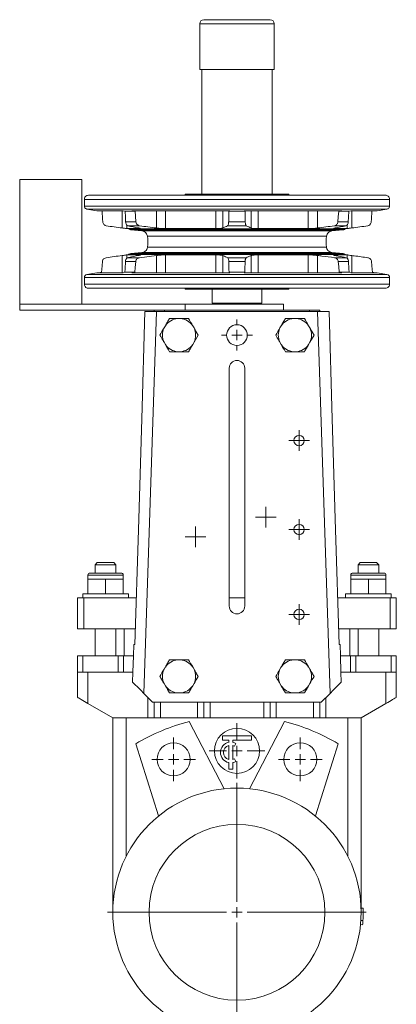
# Model space of a CAD drawing. Header units: millimetres. Extents: x -185 to 294, y 0 to 741.
# Tile 2 of 3: x -185 to -3, y 265 to 741. Entities that reach past the tile are written whole.
import ezdxf

# ---------------------------------------------------------------- set-up
doc = ezdxf.new("R2010")
doc.units = ezdxf.units.MM

# ---------------------------------------------------------------- blocks, each defined once
blk = doc.blocks.new('SW_CENTERMARKSYMBOL_0')
at = {"color": 0, "linetype": 'Continuous', "lineweight": 0}
for p, q in [((0, 5), (0, 62.5)), ((-5, 0), (-62.5, 0)), ((0, 0), (-2.5, 0)), ((0, 0), (0, 2.5)), ((0, 0), (0, -2.5)), ((0, 0), (2.5, 0)), ((5, 0), (62.5, 0)), ((0, -5), (0, -62.5))]:
    blk.add_line(p, q, dxfattribs=at)
blk = doc.blocks.new('SW_CENTERMARKSYMBOL_1')
at = {"color": 0, "linetype": 'Continuous', "lineweight": 0}
for p, q in [((0, 5), (0, 10.5)), ((-5, 0), (-10.5, 0)), ((0, 0), (-2.5, 0)), ((0, 0), (0, 2.5)), ((0, 0), (0, -2.5)), ((0, 0), (2.5, 0)), ((5, 0), (10.5, 0)), ((0, -5), (0, -10.5))]:
    blk.add_line(p, q, dxfattribs=at)
blk = doc.blocks.new('SW_CENTERMARKSYMBOL_2')
at = {"color": 0, "linetype": 'Continuous', "lineweight": 0}
for p, q in [((0, 5), (0, 10.5)), ((-5, 0), (-10.5, 0)), ((0, 0), (-2.5, 0)), ((0, 0), (0, 2.5)), ((0, 0), (0, -2.5)), ((0, 0), (2.5, 0)), ((5, 0), (10.5, 0)), ((0, -5), (0, -10.5))]:
    blk.add_line(p, q, dxfattribs=at)
blk = doc.blocks.new('SW_CENTERMARKSYMBOL_5')
at = {"color": 0, "linetype": 'Continuous', "lineweight": 0}
for p, q in [((0, 5), (0, 13.4)), ((-5, 0), (-13.4, 0)), ((0, 0), (-2.5, 0)), ((0, 0), (0, 2.5)), ((0, 0), (0, -2.5)), ((0, 0), (2.5, 0)), ((5, 0), (13.4, 0)), ((0, -5), (0, -13.4))]:
    blk.add_line(p, q, dxfattribs=at)
blk = doc.blocks.new('SW_CENTERMARKSYMBOL_6')
at = {"color": 0, "linetype": 'Continuous', "lineweight": 0}
for p, q in [((0, 2.5), (0, 5)), ((-2.5, 0), (-5, 0)), ((0, 0), (-2.5, 0)), ((0, 0), (0, 2.5)), ((0, 0), (0, -2.5)), ((0, 0), (2.5, 0)), ((2.5, 0), (5, 0)), ((0, -2.5), (0, -5))]:
    blk.add_line(p, q, dxfattribs=at)
blk = doc.blocks.new('SW_CENTERMARKSYMBOL_7')
at = {"color": 0, "linetype": 'Continuous', "lineweight": 0}
for p, q in [((0, 2.5), (0, 5)), ((-2.5, 0), (-5, 0)), ((0, 0), (-2.5, 0)), ((0, 0), (0, 2.5)), ((0, 0), (0, -2.5)), ((0, 0), (2.5, 0)), ((2.5, 0), (5, 0)), ((0, -2.5), (0, -5))]:
    blk.add_line(p, q, dxfattribs=at)
blk = doc.blocks.new('SW_CENTERMARKSYMBOL_8')
at = {"color": 0, "linetype": 'Continuous', "lineweight": 0}
for p, q in [((0, 2.5), (0, 5)), ((-2.5, 0), (-5, 0)), ((0, 0), (-2.5, 0)), ((0, 0), (0, 2.5)), ((0, 0), (0, -2.5)), ((0, 0), (2.5, 0)), ((2.5, 0), (5, 0)), ((0, -2.5), (0, -5))]:
    blk.add_line(p, q, dxfattribs=at)
blk = doc.blocks.new('SW_CENTERMARKSYMBOL_9')
at = {"color": 0, "linetype": 'Continuous', "lineweight": 0}
for p, q in [((0, 5), (0, 7.5)), ((-5, 0), (-7.5, 0)), ((0, 0), (-2.5, 0)), ((0, 0), (0, 2.5)), ((0, 0), (0, -2.5)), ((0, 0), (2.5, 0)), ((5, 0), (7.5, 0)), ((0, -5), (0, -7.5))]:
    blk.add_line(p, q, dxfattribs=at)
blk = doc.blocks.new('SW_CENTERMARKSYMBOL_10')
at = {"color": 0, "linetype": 'Continuous', "lineweight": 0}
for p, q in [((0, 2.5), (0, 5)), ((-2.5, 0), (-5, 0)), ((0, 0), (-2.5, 0)), ((0, 0), (0, 2.5)), ((0, 0), (0, -2.5)), ((0, 0), (2.5, 0)), ((2.5, 0), (5, 0)), ((0, -2.5), (0, -5))]:
    blk.add_line(p, q, dxfattribs=at)
blk = doc.blocks.new('SW_CENTERMARKSYMBOL_11')
at = {"color": 0, "linetype": 'Continuous', "lineweight": 0}
for p, q in [((0, 2.5), (0, 5)), ((-2.5, 0), (-5, 0)), ((0, 0), (-2.5, 0)), ((0, 0), (0, 2.5)), ((0, 0), (0, -2.5)), ((0, 0), (2.5, 0)), ((2.5, 0), (5, 0)), ((0, -2.5), (0, -5))]:
    blk.add_line(p, q, dxfattribs=at)

msp = doc.modelspace()

# ---------------------------------------------------------------- linework, layer by layer
at = {"color": 7, "linetype": 'Continuous', "lineweight": 15}
for p, q in [((-97.72, 739.47), (-97.72, 717.47)), ((-95.72, 741.47), (-79.72, 741.47)), ((-79.72, 741.47), (-63.72, 741.47)), ((-61.72, 717.47), (-61.72, 739.47)), ((-97.72, 717.47), (-79.72, 717.47)), ((-96.72, 717.47), (-96.72, 657.12)), ((-79.72, 717.47), (-61.72, 717.47)), ((-62.72, 657.12), (-62.72, 717.47)), ((-154.72, 664.27), (-184.72, 664.27)), ((-184.72, 634.12), (-184.72, 664.27)), ((-154.72, 634.12), (-154.72, 664.27)), ((-104.82, 657.12), (-104.85, 656.62)), ((-54.63, 657.12), (-104.82, 657.12)), ((-54.6, 656.62), (-54.63, 657.12)), ((-153.47, 654.62), (-153.47, 651.39)), ((-7.97, 656.62), (-151.47, 656.62)), ((-5.97, 651.39), (-5.97, 654.62)), ((-152.22, 649.91), (-147.47, 649.12)), ((-147.47, 649.12), (-134.77, 649.12)), ((-146.46, 649.12), (-144.92, 648.84)), ((-135.16, 649.12), (-135.16, 640.78)), ((-133.75, 648.84), (-134.77, 649.12)), ((-128.87, 648.84), (-133.75, 648.84)), ((-130.48, 649.12), (-83.17, 649.12)), ((-130.48, 649.12), (-128.87, 648.84)), ((-118.68, 649.12), (-118.68, 640.78)), ((-114.2, 649.12), (-114.2, 640.46)), ((-89.9, 649.12), (-89.9, 640.46)), ((-86.58, 649.12), (-86.58, 640.78)), ((-83.63, 648.84), (-83.17, 649.12)), ((-75.82, 648.84), (-83.63, 648.84)), ((-76.28, 649.12), (-28.97, 649.12)), ((-76.28, 649.12), (-75.82, 648.84)), ((-72.87, 649.12), (-72.87, 640.78)), ((-69.55, 649.12), (-69.55, 640.46)), ((-45.24, 649.12), (-45.24, 640.46)), ((-40.77, 649.12), (-40.77, 640.78)), ((-30.57, 648.84), (-28.97, 649.12)), ((-25.7, 648.84), (-30.57, 648.84)), ((-24.68, 649.12), (-25.7, 648.84)), ((-24.68, 649.12), (-11.97, 649.12)), ((-24.29, 649.12), (-24.29, 640.78)), ((-14.53, 648.84), (-12.99, 649.12)), ((-11.97, 649.12), (-7.23, 649.91)), ((-128.52, 643.68), (-133.52, 643.68)), ((-75.71, 643.68), (-83.73, 643.68)), ((-25.92, 643.68), (-30.92, 643.68)), ((-132.92, 642.22), (-132.92, 640.46)), ((-132.92, 640.46), (-132.08, 640.35)), ((-126.89, 640.46), (-132.92, 640.46)), ((-126.77, 641.83), (-132.4, 641.83)), ((-27.37, 640.35), (-132.08, 640.35)), ((-130.96, 639.87), (-125.63, 639.34)), ((-89.9, 640.46), (-114.2, 640.46)), ((-75.21, 641.83), (-84.24, 641.83)), ((-45.24, 640.46), (-69.55, 640.46)), ((-33.81, 639.34), (-28.49, 639.87)), ((-27.04, 641.83), (-32.67, 641.83)), ((-26.52, 640.46), (-32.55, 640.46)), ((-27.37, 640.35), (-26.52, 640.46)), ((-26.52, 640.46), (-26.52, 642.19)), ((-184.72, 603.97), (-184.72, 634.12)), ((-154.72, 603.97), (-154.72, 634.12)), ((-125.63, 628.9), (-131.09, 628.36)), ((-28.35, 628.36), (-33.81, 628.9)), ((-135.16, 627.46), (-135.16, 619.12)), ((-128.68, 624.58), (-133.63, 624.58)), ((-132.21, 627.88), (-132.92, 627.78)), ((-132.92, 627.78), (-132.92, 626.14)), ((-132.92, 627.78), (-126.89, 627.78)), ((-126.88, 626.4), (-132.47, 626.4)), ((-27.24, 627.88), (-132.21, 627.88)), ((-118.68, 627.46), (-126.88, 626.4)), ((-118.68, 627.46), (-118.68, 619.12)), ((-114.2, 627.78), (-89.9, 627.78)), ((-114.2, 627.78), (-114.2, 619.12)), ((-89.9, 627.78), (-89.9, 619.12)), ((-86.58, 627.46), (-86.58, 619.12)), ((-75.24, 626.4), (-84.21, 626.4)), ((-75.76, 624.58), (-83.69, 624.58)), ((-72.87, 627.46), (-72.87, 619.12)), ((-69.55, 627.78), (-45.24, 627.78)), ((-69.55, 627.78), (-69.55, 619.12)), ((-45.24, 627.78), (-45.24, 619.12)), ((-40.77, 627.46), (-40.77, 619.12)), ((-26.98, 626.4), (-32.57, 626.4)), ((-32.55, 627.78), (-26.52, 627.78)), ((-25.82, 624.58), (-30.76, 624.58)), ((-26.52, 627.78), (-27.24, 627.88)), ((-26.52, 626.11), (-26.52, 627.78)), ((-24.29, 627.46), (-24.29, 619.12)), ((-147.47, 619.12), (-152.22, 618.33)), ((-147.47, 619.12), (-134.77, 619.12)), ((-145.16, 619.35), (-146.46, 619.12)), ((-134.77, 619.12), (-133.91, 619.35)), ((-129.13, 619.35), (-133.91, 619.35)), ((-129.13, 619.35), (-130.48, 619.12)), ((-130.48, 619.12), (-83.17, 619.12)), ((-83.17, 619.12), (-83.56, 619.35)), ((-75.89, 619.35), (-83.56, 619.35)), ((-75.89, 619.35), (-76.28, 619.12)), ((-76.28, 619.12), (-28.97, 619.12)), ((-28.97, 619.12), (-30.32, 619.35)), ((-25.54, 619.35), (-30.32, 619.35)), ((-25.54, 619.35), (-24.68, 619.12)), ((-24.68, 619.12), (-11.97, 619.12)), ((-12.99, 619.12), (-14.28, 619.35)), ((-7.23, 618.33), (-11.97, 619.12)), ((-153.47, 616.85), (-153.47, 613.62)), ((-5.97, 613.62), (-5.97, 616.85)), ((-7.97, 611.62), (-151.47, 611.62)), ((-104.85, 611.62), (-104.82, 611.12)), ((-54.63, 611.12), (-104.82, 611.12)), ((-91.72, 611.12), (-91.72, 604.47)), ((-67.72, 604.47), (-67.72, 611.12)), ((-54.63, 611.12), (-54.6, 611.62)), ((-184.72, 603.97), (-184.72, 600.97)), ((-184.72, 603.97), (-104.72, 603.97)), ((-184.72, 600.97), (-104.72, 600.97)), ((-118.64, 600.47), (-124.74, 415.74)), ((-124.22, 600.47), (-118.64, 600.47)), ((-119.72, 600.97), (-119.72, 600.47)), ((-118.64, 600.47), (-79.72, 600.47)), ((-114.72, 600.97), (-114.72, 600.47)), ((-104.72, 603.97), (-104.72, 600.97)), ((-104.72, 603.97), (-57.22, 603.97)), ((-104.72, 600.97), (-57.22, 600.97)), ((-91.72, 604.47), (-67.72, 604.47)), ((-89.72, 604.47), (-89.72, 603.97)), ((-79.72, 600.47), (-40.81, 600.47)), ((-69.72, 603.97), (-69.72, 604.47)), ((-57.22, 603.97), (-57.22, 600.97)), ((-57.22, 600.97), (-44.72, 600.97)), ((-44.72, 600.97), (-44.72, 600.47)), ((-44.72, 600.97), (-39.72, 600.97)), ((-34.71, 415.74), (-40.81, 600.47)), ((-40.81, 600.47), (-35.22, 600.47)), ((-39.72, 600.97), (-39.72, 600.47)), ((-107.08, 596.97), (-108.36, 596.97)), ((-51.08, 596.97), (-52.36, 596.97)), ((-114.33, 593.53), (-114.97, 592.42)), ((-100.47, 592.42), (-101.11, 593.53)), ((-58.33, 593.53), (-58.97, 592.42)), ((-44.47, 592.42), (-45.11, 593.53)), ((-114.97, 585.52), (-114.33, 584.42)), ((-101.11, 584.42), (-100.47, 585.52)), ((-100.47, 585.52), (-98.48, 588.97)), ((-58.97, 585.52), (-58.33, 584.42)), ((-45.11, 584.42), (-44.47, 585.52)), ((-44.47, 585.52), (-42.48, 588.97)), ((-108.36, 580.97), (-107.08, 580.97)), ((-52.36, 580.97), (-51.08, 580.97)), ((-83.47, 457.97), (-83.47, 572.97)), ((-75.97, 572.97), (-75.97, 457.97)), ((-147.22, 478.97), (-148.22, 477.97)), ((-148.22, 477.97), (-148.22, 473.97)), ((-143.22, 477.97), (-148.22, 477.97)), ((-147.22, 478.97), (-143.22, 478.97)), ((-143.22, 478.97), (-139.22, 478.97)), ((-138.22, 477.97), (-143.22, 477.97)), ((-138.22, 477.97), (-139.22, 478.97)), ((-138.22, 473.97), (-138.22, 477.97)), ((-20.22, 478.97), (-21.22, 477.97)), ((-21.22, 477.97), (-21.22, 473.97)), ((-16.22, 477.97), (-21.22, 477.97)), ((-20.22, 478.97), (-16.22, 478.97)), ((-16.22, 478.97), (-12.22, 478.97)), ((-11.22, 477.97), (-16.22, 477.97)), ((-11.22, 477.97), (-12.22, 478.97)), ((-11.22, 473.97), (-11.22, 477.97)), ((-151.72, 472.97), (-151.72, 470.97)), ((-150.72, 473.97), (-143.22, 473.97)), ((-143.22, 473.97), (-135.72, 473.97)), ((-134.72, 470.97), (-134.72, 472.97)), ((-24.72, 472.97), (-24.72, 470.97)), ((-23.72, 473.97), (-16.22, 473.97)), ((-16.22, 473.97), (-8.72, 473.97)), ((-7.72, 470.97), (-7.72, 472.97)), ((-151.72, 470.97), (-151.72, 463.97)), ((-147.47, 470.97), (-151.72, 470.97)), ((-143.22, 470.97), (-147.47, 470.97)), ((-143.22, 470.97), (-143.22, 463.97)), ((-138.97, 470.97), (-143.22, 470.97)), ((-134.72, 470.97), (-138.97, 470.97)), ((-134.72, 470.97), (-134.72, 463.97)), ((-24.72, 470.97), (-24.72, 463.97)), ((-24.72, 470.97), (-20.47, 470.97)), ((-20.47, 470.97), (-16.22, 470.97)), ((-16.22, 470.97), (-16.22, 463.97)), ((-16.22, 470.97), (-11.97, 470.97)), ((-11.97, 470.97), (-7.72, 470.97)), ((-7.72, 470.97), (-7.72, 463.97)), ((-156.72, 461.97), (-156.72, 446.97)), ((-156.72, 461.97), (-153.72, 461.97)), ((-154.22, 463.97), (-154.22, 461.97)), ((-143.22, 463.97), (-154.22, 463.97)), ((-153.72, 461.97), (-153.72, 446.97)), ((-153.72, 461.97), (-128.37, 461.97)), ((-132.22, 463.97), (-143.22, 463.97)), ((-132.22, 461.97), (-132.22, 463.97)), ((-83.47, 461.97), (-75.97, 461.97)), ((-31.08, 461.97), (-5.72, 461.97)), ((-27.22, 463.97), (-27.22, 461.97)), ((-27.22, 463.97), (-16.22, 463.97)), ((-16.22, 463.97), (-5.22, 463.97)), ((-5.72, 461.97), (-5.72, 446.97)), ((-5.72, 461.97), (-2.72, 461.97)), ((-5.22, 461.97), (-5.22, 463.97)), ((-2.72, 461.97), (-2.72, 446.97)), ((-156.72, 446.97), (-153.72, 446.97)), ((-153.72, 446.97), (-128.81, 446.97)), ((-148.22, 446.97), (-148.22, 433.97)), ((-138.22, 433.97), (-138.22, 446.97)), ((-134.22, 446.97), (-134.22, 433.97)), ((-30.63, 446.97), (-5.72, 446.97)), ((-25.22, 446.97), (-25.22, 433.97)), ((-21.22, 446.97), (-21.22, 433.97)), ((-11.22, 433.97), (-11.22, 446.97)), ((-5.72, 446.97), (-2.72, 446.97)), ((-129.55, 439.47), (-129.73, 433.97)), ((-129.55, 439.47), (-129.04, 439.47)), ((-30.41, 439.47), (-29.9, 439.47)), ((-29.9, 439.47), (-29.72, 433.97)), ((-156.72, 425.97), (-156.72, 433.97)), ((-156.72, 433.97), (-154.22, 433.97)), ((-154.22, 425.97), (-154.22, 433.97)), ((-154.22, 433.97), (-137.1, 433.97)), ((-137.1, 425.97), (-137.1, 433.97)), ((-137.1, 433.97), (-134.6, 433.97)), ((-134.6, 425.97), (-134.6, 433.97)), ((-134.6, 433.97), (-129.73, 433.97)), ((-129.73, 433.97), (-129.99, 425.97)), ((-29.72, 433.97), (-29.45, 425.97)), ((-29.72, 433.97), (-24.85, 433.97)), ((-24.85, 425.97), (-24.85, 433.97)), ((-24.85, 433.97), (-22.35, 433.97)), ((-22.35, 425.97), (-22.35, 433.97)), ((-22.35, 433.97), (-5.22, 433.97)), ((-5.22, 425.97), (-5.22, 433.97)), ((-5.22, 433.97), (-2.72, 433.97)), ((-2.72, 425.97), (-2.72, 433.97)), ((-114.33, 428.53), (-114.97, 427.42)), ((-107.08, 431.97), (-108.36, 431.97)), ((-100.47, 427.42), (-101.11, 428.53)), ((-58.33, 428.53), (-58.97, 427.42)), ((-51.08, 431.97), (-52.36, 431.97)), ((-44.47, 427.42), (-45.11, 428.53)), ((-156.72, 425.97), (-154.22, 425.97)), ((-156.72, 413.78), (-156.72, 425.97)), ((-154.22, 425.97), (-137.1, 425.97)), ((-151.72, 410.9), (-151.72, 425.97)), ((-137.1, 425.97), (-134.6, 425.97)), ((-134.6, 425.97), (-129.99, 425.97)), ((-129.99, 425.97), (-130.15, 421.15)), ((-29.45, 425.97), (-29.29, 421.15)), ((-29.45, 425.97), (-24.85, 425.97)), ((-24.85, 425.97), (-22.35, 425.97)), ((-22.35, 425.97), (-5.22, 425.97)), ((-7.72, 410.9), (-7.72, 425.97)), ((-5.22, 425.97), (-2.72, 425.97)), ((-2.72, 413.78), (-2.72, 425.97)), ((-114.97, 420.52), (-114.33, 419.42)), ((-101.11, 419.42), (-100.47, 420.52)), ((-58.97, 420.52), (-58.33, 419.42)), ((-45.11, 419.42), (-44.47, 420.52)), ((-120.47, 411.47), (-124.74, 415.74)), ((-108.36, 415.97), (-107.08, 415.97)), ((-52.36, 415.97), (-51.08, 415.97)), ((-34.71, 415.74), (-38.97, 411.47)), ((-151.72, 410.9), (-139.72, 403.97)), ((-120.47, 411.47), (-38.97, 411.47)), ((-119.72, 403.97), (-119.72, 411.47)), ((-116.72, 403.97), (-116.72, 411.47)), ((-98.72, 403.97), (-98.72, 411.47)), ((-95.72, 403.97), (-95.72, 411.47)), ((-63.72, 403.97), (-63.72, 411.47)), ((-60.72, 403.97), (-60.72, 411.47)), ((-42.72, 403.97), (-42.72, 411.47)), ((-39.72, 403.97), (-39.72, 411.47)), ((-19.72, 403.97), (-7.72, 410.9)), ((-122.72, 403.97), (-139.72, 403.97)), ((-139.72, 309.97), (-139.72, 403.97)), ((-133.22, 337.13), (-133.22, 403.97)), ((-119.72, 403.97), (-122.72, 403.97)), ((-116.72, 403.97), (-119.72, 403.97)), ((-98.72, 403.97), (-116.72, 403.97)), ((-85.84, 369.66), (-102.75, 402.14)), ((-95.72, 403.97), (-98.72, 403.97)), ((-92.72, 403.97), (-95.72, 403.97)), ((-66.72, 403.97), (-92.72, 403.97)), ((-73.61, 369.66), (-56.7, 402.14)), ((-63.72, 403.97), (-66.72, 403.97)), ((-60.72, 403.97), (-63.72, 403.97)), ((-42.72, 403.97), (-60.72, 403.97)), ((-39.72, 403.97), (-42.72, 403.97)), ((-36.72, 403.97), (-39.72, 403.97)), ((-19.72, 403.97), (-36.72, 403.97)), ((-26.22, 337.13), (-26.22, 403.97)), ((-19.72, 309.97), (-19.72, 403.97)), ((-86.72, 393.21), (-86.72, 395.21)), ((-86.72, 395.21), (-72.72, 395.21)), ((-72.72, 395.21), (-72.72, 393.21)), ((-128.62, 391.42), (-117.6, 356.5)), ((-83.72, 393.21), (-86.72, 393.21)), ((-83.72, 392.1), (-83.72, 393.21)), ((-83.72, 383.85), (-83.72, 390.56)), ((-72.72, 393.21), (-81.72, 393.21)), ((-81.72, 392.1), (-81.72, 393.21)), ((-81.72, 383.85), (-81.72, 390.56)), ((-80.22, 391.54), (-80.97, 390.24)), ((-30.83, 391.42), (-41.84, 356.5)), ((-83.72, 379.21), (-83.72, 382.31)), ((-81.72, 379.21), (-81.72, 382.31)), ((-80.22, 382.88), (-80.97, 384.17)), ((-83.72, 379.21), (-81.72, 379.21)), ((-19.76, 311.96), (-18.76, 311.99)), ((-19.72, 309.96), (-18.72, 309.96)), ((-19.86, 305.96), (-18.86, 305.9)), ((-20.02, 303.97), (-19.03, 303.87))]:
    msp.add_line(p, q, dxfattribs=at)
at = {"color": 8, "linetype": 'Continuous', "lineweight": 15}
for p, q in [((-97.72, 739.47), (-79.72, 739.47)), ((-79.72, 739.47), (-61.72, 739.47)), ((-5.97, 654.62), (-153.47, 654.62)), ((-5.97, 651.39), (-153.47, 651.39)), ((-7.23, 649.91), (-152.22, 649.91)), ((-28.49, 639.87), (-130.96, 639.87)), ((-126.89, 640.7), (-126.89, 640.46)), ((-33.81, 639.34), (-125.63, 639.34)), ((-32.55, 640.7), (-32.55, 640.46)), ((-36.48, 636.8), (-122.97, 636.8)), ((-28.35, 628.36), (-131.09, 628.36)), ((-33.81, 628.9), (-125.63, 628.9)), ((-36.48, 631.44), (-122.97, 631.44)), ((-126.89, 627.78), (-126.89, 627.54)), ((-32.55, 627.78), (-32.55, 627.54)), ((-5.97, 616.85), (-153.47, 616.85)), ((-7.23, 618.33), (-152.22, 618.33)), ((-5.97, 613.62), (-153.47, 613.62)), ((-143.22, 472.97), (-151.72, 472.97)), ((-134.72, 472.97), (-143.22, 472.97)), ((-16.22, 472.97), (-24.72, 472.97)), ((-7.72, 472.97), (-16.22, 472.97)), ((-122.72, 403.97), (-122.72, 413.72)), ((-92.72, 403.97), (-92.72, 411.47)), ((-66.72, 403.97), (-66.72, 411.47)), ((-36.72, 403.97), (-36.72, 413.72))]:
    msp.add_line(p, q, dxfattribs=at)
at = {"color": 7, "linetype": 'Continuous', "lineweight": 15, "flags": 128}
for points in [[(-144.92, 648.84), (-144.67, 644.98), (-144.58, 643.68)], [(-133.52, 643.68), (-133.63, 646.05), (-133.75, 648.84)], [(-128.87, 648.84), (-128.71, 646.46), (-128.52, 643.68)], [(-83.73, 643.68), (-83.71, 644.89), (-83.63, 648.84)], [(-75.82, 648.84), (-75.74, 644.89), (-75.71, 643.68)], [(-30.92, 643.68), (-30.76, 646.13), (-30.57, 648.84)], [(-25.7, 648.84), (-25.82, 646.05), (-25.92, 643.68)], [(-14.86, 643.68), (-14.78, 644.98), (-14.53, 648.84)], [(-144.74, 624.58), (-145.06, 620.67), (-145.16, 619.35)], [(-133.91, 619.35), (-133.82, 620.96), (-133.63, 624.58)], [(-128.68, 624.58), (-128.93, 621.73), (-129.13, 619.35)], [(-83.56, 619.35), (-83.59, 620.78), (-83.69, 624.58)], [(-75.76, 624.58), (-75.85, 620.78), (-75.89, 619.35)], [(-30.32, 619.35), (-30.56, 622.15), (-30.76, 624.58)], [(-25.82, 624.58), (-25.62, 620.96), (-25.54, 619.35)], [(-14.28, 619.35), (-14.39, 620.67), (-14.71, 624.58)], [(-129.04, 439.47), (-127.38, 494.86), (-125.78, 548.55), (-124.22, 600.47)], [(-35.22, 600.47), (-33.67, 548.55), (-32.07, 494.86), (-30.41, 439.47)], [(-130.15, 421.15), (-129.02, 420.02), (-127.7, 418.7), (-126.26, 417.25), (-124.74, 415.74)], [(-34.71, 415.74), (-33.19, 417.25), (-31.74, 418.7), (-30.42, 420.02), (-29.29, 421.15)], [(-156.72, 413.78), (-156.65, 413.74), (-156.42, 413.61), (-156.05, 413.4), (-155.55, 413.11), (-154.94, 412.75), (-154.22, 412.34), (-153.43, 411.89), (-152.59, 411.4), (-151.72, 410.9)], [(-7.72, 410.9), (-6.86, 411.4), (-6.01, 411.89), (-5.22, 412.34), (-4.51, 412.75), (-3.89, 413.11), (-3.39, 413.4), (-3.03, 413.61), (-2.8, 413.74), (-2.72, 413.78)]]:
    msp.add_lwpolyline(points, dxfattribs=at)
at = {"color": 7, "linetype": 'Continuous', "lineweight": 15}
for centre, radius in [((-79.72, 588.97), 5), ((-49.72, 537.97), 2.5), ((-49.72, 494.97), 2.5), ((-49.72, 453.97), 2.5), ((-79.72, 387.97), 10.9), ((-110.34, 383.88), 8), ((-49.11, 383.88), 8), ((-79.72, 309.97), 60), ((-79.72, 309.97), 42.5)]:
    msp.add_circle(centre, radius, dxfattribs=at)
for centre, radius, start, end in [((-95.72, 739.47), 2, 90, 180), ((-63.72, 739.47), 2, 0, 90), ((-140.77, 634.12), 18, 351.4469, 8.5531), ((-18.68, 634.12), 18, 171.4469, 188.5531), ((-151.97, 616.85), 1.5, 99.4623, 180), ((-7.47, 616.85), 1.5, 0, 80.5377), ((-107.72, 588.97), 8.03, 94.5671, 145.4329), ((-107.72, 588.97), 8.03, 34.5671, 85.4329), ((-51.72, 588.97), 8.03, 94.5671, 145.4329), ((-51.72, 588.97), 8.03, 34.5671, 85.4329), ((-107.72, 588.97), 8.03, 154.5671, 205.4329), ((-107.72, 588.97), 8.03, 334.5671, 25.4329), ((-51.72, 588.97), 8.03, 154.5671, 205.4329), ((-51.72, 588.97), 8.03, 334.5671, 25.4329), ((-107.72, 588.97), 8.03, 214.5671, 265.4329), ((-107.72, 588.97), 8.03, 274.5671, 325.4329), ((-51.72, 588.97), 8.03, 214.5671, 265.4329), ((-51.72, 588.97), 8.03, 274.5671, 325.4329), ((-79.72, 572.97), 3.75, 0, 180), ((-150.72, 472.97), 1, 90, 180), ((-135.72, 472.97), 1, 0, 90), ((-23.72, 472.97), 1, 90, 180), ((-8.72, 472.97), 1, 0, 90), ((-79.72, 457.97), 3.75, 180, 0), ((-107.72, 423.97), 8.03, 94.5671, 145.4329), ((-107.72, 423.97), 8.03, 34.5671, 85.4329), ((-51.72, 423.97), 8.03, 94.5671, 145.4329), ((-51.72, 423.97), 8.03, 34.5671, 85.4329), ((-107.72, 423.97), 8.03, 154.5671, 205.4329), ((-107.72, 423.97), 8.03, 334.5671, 25.4329), ((-51.72, 423.97), 8.03, 154.5671, 205.4329), ((-51.72, 423.97), 8.03, 334.5671, 25.4329), ((-107.72, 423.97), 8.03, 214.5671, 265.4329), ((-107.72, 423.97), 8.03, 274.5671, 325.4329), ((-51.72, 423.97), 8.03, 214.5671, 265.4329), ((-51.72, 423.97), 8.03, 274.5671, 325.4329), ((-79.72, 309.97), 95, 104.0255, 120.9745), ((-79.72, 309.97), 95, 59.0255, 75.9745), ((-82.72, 387.21), 5, 101.537, 258.463), ((-82.72, 387.21), 3.5, 106.6015, 253.3985), ((-82.72, 387.21), 5, 60, 78.463), ((-82.72, 387.21), 3.5, 60, 73.3985), ((-82.72, 387.21), 3.5, 286.6015, 300), ((-82.72, 387.21), 5, 281.537, 300), ((-79.72, 309.97), 61, 356.1707, 359.9905), ((-79.72, 309.97), 61, 359.9905, 1.9003), ((-79.72, 309.97), 61, 354.2609, 356.1707)]:
    msp.add_arc(centre, radius, start, end, dxfattribs=at)
for points, knots in [([(-151.47, 656.62), (-151.76, 656.58), (-152.35, 656.51), (-153.02, 655.97), (-153.41, 655.3), (-153.45, 654.84), (-153.47, 654.62)], [0, 0, 0, 0, 0.270274, 0.5624, 0.789715, 1, 1, 1, 1]), ([(-5.97, 654.62), (-6.01, 654.9), (-6.08, 655.49), (-6.62, 656.16), (-7.3, 656.55), (-7.75, 656.6), (-7.97, 656.62)], [0, 0, 0, 0, 0.270277, 0.562404, 0.789713, 1, 1, 1, 1]), ([(-153.47, 651.39), (-153.45, 651.2), (-153.41, 650.8), (-153.08, 650.33), (-152.66, 650.03), (-152.36, 649.95), (-152.22, 649.91)], [0, 0, 0, 0, 0.272243, 0.561904, 0.787741, 1, 1, 1, 1]), ([(-7.23, 649.91), (-7.04, 649.96), (-6.66, 650.07), (-6.25, 650.47), (-6.01, 650.93), (-5.99, 651.24), (-5.97, 651.39)], [0, 0, 0, 0, 0.272248, 0.561911, 0.787744, 1, 1, 1, 1]), ([(-144.58, 643.68), (-144.55, 643.45), (-144.48, 643), (-144.07, 642.42), (-143.53, 642.03), (-143.11, 641.89), (-142.91, 641.83)], [0, 0, 0, 0, 0.238138, 0.478434, 0.754164, 1, 1, 1, 1]), ([(-132.4, 641.83), (-132.65, 641.96), (-133.01, 642.16), (-133.36, 642.77), (-133.49, 643.26), (-133.51, 643.57), (-133.52, 643.68)], [0, 0, 0, 0, 0.450101, 0.667599, 0.885796, 1, 1, 1, 1]), ([(-128.52, 643.68), (-128.49, 643.45), (-128.41, 643), (-127.99, 642.42), (-127.42, 642.03), (-126.98, 641.89), (-126.77, 641.83)], [0, 0, 0, 0, 0.238138, 0.478435, 0.754165, 1, 1, 1, 1]), ([(-84.24, 641.83), (-84.13, 641.96), (-83.96, 642.16), (-83.81, 642.77), (-83.75, 643.26), (-83.74, 643.57), (-83.73, 643.68)], [0, 0, 0, 0, 0.4501008, 0.6675986, 0.8857956, 1, 1, 1, 1]), ([(-75.71, 643.68), (-75.7, 643.45), (-75.68, 643), (-75.56, 642.42), (-75.4, 642.03), (-75.27, 641.89), (-75.21, 641.83)], [0, 0, 0, 0, 0.238138, 0.478435, 0.754165, 1, 1, 1, 1]), ([(-32.67, 641.83), (-32.29, 641.96), (-31.73, 642.16), (-31.18, 642.77), (-30.97, 643.26), (-30.94, 643.57), (-30.92, 643.68)], [0, 0, 0, 0, 0.450101, 0.667599, 0.885796, 1, 1, 1, 1]), ([(-25.92, 643.68), (-25.95, 643.45), (-26, 643), (-26.27, 642.42), (-26.63, 642.03), (-26.91, 641.89), (-27.04, 641.83)], [0, 0, 0, 0, 0.238138, 0.478436, 0.754165, 1, 1, 1, 1]), ([(-16.54, 641.83), (-16.17, 641.96), (-15.63, 642.16), (-15.11, 642.77), (-14.91, 643.26), (-14.87, 643.57), (-14.86, 643.68)], [0, 0, 0, 0, 0.450103, 0.667599, 0.885796, 1, 1, 1, 1]), ([(-135.16, 640.78), (-134.95, 640.76), (-134.34, 640.67), (-133.53, 640.56), (-132.98, 640.48), (-132.94, 640.47), (-132.92, 640.47)], [0, 0, 0, 0, 0.158562, 0.480023, 0.80157, 1, 1, 1, 1]), ([(-132.08, 640.35), (-131.88, 640.21), (-131.54, 639.97), (-131.13, 639.9), (-130.96, 639.87)], [0, 0, 0, 0, 0.575118, 1, 1, 1, 1]), ([(-126.89, 640.46), (-126.81, 640.46), (-126.53, 640.47), (-126.33, 640.52), (-126.53, 640.63), (-127, 640.73), (-127.23, 640.78)], [0, 0, 0, 0, 0.119376, 0.421036, 0.722633, 1, 1, 1, 1]), ([(-125.63, 639.34), (-125.28, 639.26), (-124.55, 639.11), (-123.71, 638.44), (-123.16, 637.64), (-123.03, 637.07), (-122.97, 636.8)], [0, 0, 0, 0, 0.27316, 0.561673, 0.786833, 1, 1, 1, 1]), ([(-118.68, 640.78), (-118.54, 640.77), (-117.95, 640.69), (-116.83, 640.58), (-115.38, 640.48), (-114.59, 640.47), (-114.2, 640.46)], [0, 0, 0, 0, 0.095, 0.399318, 0.703716, 1, 1, 1, 1]), ([(-89.9, 640.46), (-89.73, 640.46), (-89.1, 640.47), (-88.08, 640.51), (-87.07, 640.63), (-86.74, 640.73), (-86.58, 640.78)], [0, 0, 0, 0, 0.108852, 0.410475, 0.712036, 1, 1, 1, 1]), ([(-72.87, 640.78), (-72.84, 640.77), (-72.66, 640.7), (-72.12, 640.59), (-71.02, 640.49), (-70.08, 640.46), (-69.58, 640.46), (-69.55, 640.46)], [0, 0, 0, 0, 0.071815, 0.376616, 0.678628, 0.980703, 1, 1, 1, 1]), ([(-45.24, 640.46), (-45.04, 640.46), (-44.46, 640.47), (-43.29, 640.53), (-41.93, 640.64), (-41.12, 640.74), (-40.77, 640.78)], [0, 0, 0, 0, 0.15947, 0.461321, 0.763104, 1, 1, 1, 1]), ([(-36.48, 636.8), (-36.39, 637.15), (-36.2, 637.87), (-35.49, 638.67), (-34.66, 639.18), (-34.09, 639.28), (-33.81, 639.34)], [0, 0, 0, 0, 0.273163, 0.561678, 0.786833, 1, 1, 1, 1]), ([(-32.22, 640.78), (-32.45, 640.73), (-32.92, 640.63), (-33.11, 640.52), (-32.92, 640.47), (-32.63, 640.46), (-32.55, 640.46)], [0, 0, 0, 0, 0.277367, 0.578964, 0.880624, 1, 1, 1, 1]), ([(-28.49, 639.87), (-28.26, 639.91), (-27.85, 639.99), (-27.52, 640.24), (-27.37, 640.35)], [0, 0, 0, 0, 0.5447, 1, 1, 1, 1]), ([(-26.52, 640.47), (-26.45, 640.48), (-26.3, 640.5), (-25.5, 640.62), (-24.73, 640.72), (-24.3, 640.78), (-24.29, 640.78)], [0, 0, 0, 0, 0.315616, 0.653063, 0.993745, 1, 1, 1, 1]), ([(-131.09, 628.36), (-131.32, 628.32), (-131.73, 628.24), (-132.06, 627.99), (-132.21, 627.88)], [0, 0, 0, 0, 0.545066, 1, 1, 1, 1]), ([(-122.97, 631.44), (-123.06, 631.09), (-123.24, 630.37), (-123.95, 629.57), (-124.78, 629.06), (-125.36, 628.95), (-125.63, 628.9)], [0, 0, 0, 0, 0.273156, 0.561677, 0.786833, 1, 1, 1, 1]), ([(-33.81, 628.9), (-34.17, 628.98), (-34.9, 629.13), (-35.74, 629.8), (-36.28, 630.6), (-36.42, 631.17), (-36.48, 631.44)], [0, 0, 0, 0, 0.27316, 0.561673, 0.786833, 1, 1, 1, 1]), ([(-27.24, 627.88), (-27.43, 628.02), (-27.77, 628.26), (-28.18, 628.33), (-28.35, 628.36)], [0, 0, 0, 0, 0.574763, 1, 1, 1, 1]), ([(-143.01, 626.4), (-143.32, 626.3), (-143.83, 626.14), (-144.39, 625.62), (-144.67, 625.1), (-144.72, 624.73), (-144.74, 624.58)], [0, 0, 0, 0, 0.384534, 0.612746, 0.842301, 1, 1, 1, 1]), ([(-135.16, 627.46), (-137.74, 627.12), (-140.36, 626.77), (-142.97, 626.41), (-143.01, 626.4)], [0, 0, 0, 0, 0.986363, 1, 1, 1, 1]), ([(-132.92, 627.78), (-132.94, 627.78), (-132.98, 627.77), (-133.53, 627.69), (-134.34, 627.57), (-134.95, 627.49), (-135.16, 627.46)], [0, 0, 0, 0, 0.198819, 0.52034, 0.841775, 1, 1, 1, 1]), ([(-133.63, 624.58), (-133.6, 624.81), (-133.55, 625.26), (-133.27, 625.83), (-132.9, 626.21), (-132.61, 626.34), (-132.47, 626.4)], [0, 0, 0, 0, 0.234808, 0.47176, 0.747676, 1, 1, 1, 1]), ([(-132.47, 626.4), (-132.29, 626.44), (-130.54, 626.8), (-128.8, 627.15), (-127.23, 627.46)], [0, 0, 0, 0, 0.102685, 1, 1, 1, 1]), ([(-126.88, 626.4), (-127.21, 626.3), (-127.73, 626.14), (-128.32, 625.62), (-128.61, 625.1), (-128.66, 624.73), (-128.68, 624.58)], [0, 0, 0, 0, 0.384534, 0.612745, 0.842301, 1, 1, 1, 1]), ([(-126.89, 627.78), (-126.71, 627.78), (-126.57, 627.78), (-126.45, 627.75), (-126.43, 627.75), (-126.4, 627.72), (-126.4, 627.71), (-126.43, 627.68), (-126.46, 627.67), (-126.55, 627.63), (-126.6, 627.61), (-126.81, 627.55), (-126.99, 627.51), (-127.23, 627.46)], [0, 0, 0, 0, 0.25, 0.25, 0.375, 0.375, 0.5, 0.5, 0.625, 0.625, 0.75, 0.75, 1, 1, 1, 1]), ([(-118.68, 627.46), (-118.5, 627.49), (-118.31, 627.51), (-117.93, 627.55), (-117.73, 627.57), (-117.34, 627.61), (-117.14, 627.63), (-116.74, 627.67), (-116.54, 627.68), (-116.15, 627.71), (-115.96, 627.72), (-115.58, 627.75), (-115.39, 627.75), (-114.84, 627.78), (-114.51, 627.78), (-114.2, 627.78)], [0, 0, 0, 0, 0.125, 0.125, 0.25, 0.25, 0.375, 0.375, 0.5, 0.5, 0.625, 0.625, 0.75, 0.75, 1, 1, 1, 1]), ([(-89.9, 627.78), (-89.51, 627.78), (-89.13, 627.78), (-88.6, 627.75), (-88.43, 627.75), (-88.1, 627.72), (-87.94, 627.71), (-87.65, 627.68), (-87.52, 627.67), (-87.27, 627.63), (-87.15, 627.61), (-86.84, 627.55), (-86.68, 627.51), (-86.58, 627.46)], [0, 0, 0, 0, 0.25, 0.25, 0.375, 0.375, 0.5, 0.5, 0.625, 0.625, 0.75, 0.75, 1, 1, 1, 1]), ([(-84.21, 626.4), (-84.88, 626.71), (-85.67, 627.06), (-86.46, 627.41), (-86.58, 627.46)], [0, 0, 0, 0, 0.847849, 1, 1, 1, 1]), ([(-83.69, 624.58), (-83.7, 624.81), (-83.72, 625.26), (-83.85, 625.83), (-84.02, 626.21), (-84.15, 626.34), (-84.21, 626.4)], [0, 0, 0, 0, 0.234808, 0.471761, 0.747676, 1, 1, 1, 1]), ([(-75.24, 626.4), (-75.33, 626.3), (-75.49, 626.14), (-75.65, 625.62), (-75.74, 625.1), (-75.75, 624.73), (-75.76, 624.58)], [0, 0, 0, 0, 0.384534, 0.612746, 0.842301, 1, 1, 1, 1]), ([(-72.87, 627.46), (-72.99, 627.41), (-73.78, 627.06), (-74.57, 626.71), (-75.24, 626.4)], [0, 0, 0, 0, 0.152151, 1, 1, 1, 1]), ([(-72.87, 627.46), (-72.82, 627.49), (-72.75, 627.51), (-72.59, 627.55), (-72.5, 627.57), (-72.2, 627.63), (-71.94, 627.67), (-71.5, 627.71), (-71.35, 627.72), (-71.02, 627.75), (-70.85, 627.75), (-70.49, 627.77), (-70.31, 627.78), (-69.94, 627.78), (-69.74, 627.78), (-69.55, 627.78)], [0, 0, 0, 0, 0.125, 0.125, 0.25, 0.25, 0.5, 0.5, 0.625, 0.625, 0.75, 0.75, 0.875, 0.875, 1, 1, 1, 1]), ([(-45.24, 627.78), (-45.09, 627.78), (-44.93, 627.78), (-44.6, 627.78), (-44.42, 627.77), (-44.06, 627.75), (-43.87, 627.75), (-43.49, 627.72), (-43.29, 627.71), (-42.7, 627.67), (-42.31, 627.63), (-41.51, 627.55), (-41.13, 627.51), (-40.77, 627.46)], [0, 0, 0, 0, 0.125, 0.125, 0.25, 0.25, 0.375, 0.375, 0.5, 0.5, 0.75, 0.75, 1, 1, 1, 1]), ([(-32.57, 626.4), (-34.59, 626.67), (-37.32, 627.02), (-40.06, 627.37), (-40.77, 627.46)], [0, 0, 0, 0, 0.740347, 1, 1, 1, 1]), ([(-32.55, 627.78), (-32.74, 627.78), (-32.87, 627.78), (-32.99, 627.75), (-33.02, 627.75), (-33.04, 627.72), (-33.04, 627.71), (-33.01, 627.68), (-32.99, 627.67), (-32.9, 627.63), (-32.85, 627.61), (-32.64, 627.55), (-32.45, 627.51), (-32.22, 627.46)], [0, 0, 0, 0, 0.25, 0.25, 0.375, 0.375, 0.5, 0.5, 0.625, 0.625, 0.75, 0.75, 1, 1, 1, 1]), ([(-30.76, 624.58), (-30.8, 624.81), (-30.88, 625.26), (-31.32, 625.83), (-31.9, 626.21), (-32.35, 626.34), (-32.57, 626.4)], [0, 0, 0, 0, 0.234808, 0.471761, 0.747677, 1, 1, 1, 1]), ([(-32.22, 627.46), (-31.69, 627.36), (-29.94, 627.01), (-28.2, 626.65), (-26.98, 626.4)], [0, 0, 0, 0, 0.301925, 1, 1, 1, 1]), ([(-26.98, 626.4), (-26.77, 626.3), (-26.43, 626.14), (-26.06, 625.62), (-25.87, 625.1), (-25.84, 624.73), (-25.82, 624.58)], [0, 0, 0, 0, 0.384534, 0.612746, 0.842301, 1, 1, 1, 1]), ([(-24.29, 627.46), (-24.3, 627.47), (-24.73, 627.52), (-25.5, 627.63), (-26.3, 627.74), (-26.45, 627.77), (-26.52, 627.78)], [0, 0, 0, 0, 0.005971, 0.346709, 0.684224, 1, 1, 1, 1]), ([(-16.44, 626.4), (-18.64, 626.7), (-21.26, 627.06), (-23.87, 627.41), (-24.29, 627.46)], [0, 0, 0, 0, 0.841254, 1, 1, 1, 1]), ([(-14.71, 624.58), (-14.75, 624.81), (-14.82, 625.26), (-15.24, 625.83), (-15.8, 626.21), (-16.23, 626.34), (-16.44, 626.4)], [0, 0, 0, 0, 0.234808, 0.47176, 0.747678, 1, 1, 1, 1]), ([(-153.47, 613.62), (-153.44, 613.34), (-153.36, 612.75), (-152.82, 612.08), (-152.15, 611.69), (-151.69, 611.64), (-151.47, 611.62)], [0, 0, 0, 0, 0.270268, 0.562397, 0.789712, 1, 1, 1, 1]), ([(-7.97, 611.62), (-7.69, 611.66), (-7.1, 611.73), (-6.43, 612.27), (-6.04, 612.94), (-5.99, 613.4), (-5.97, 613.62)], [0, 0, 0, 0, 0.270275, 0.5624, 0.789715, 1, 1, 1, 1]), ([(-112.34, 596.97), (-112.67, 596.42), (-112.99, 595.85), (-113.65, 594.7), (-113.99, 594.11), (-114.33, 593.53)], [0, 0, 0, 0, 0.5, 0.5, 1, 1, 1, 1]), ([(-112.34, 596.97), (-111.7, 596.97), (-111.04, 596.97), (-109.71, 596.97), (-109.03, 596.97), (-108.36, 596.97)], [0, 0, 0, 0, 0.5, 0.5, 1, 1, 1, 1]), ([(-107.08, 596.97), (-106.41, 596.97), (-105.75, 596.97), (-104.42, 596.97), (-103.75, 596.97), (-103.1, 596.97)], [0, 0, 0, 0, 0.5, 0.5, 1, 1, 1, 1]), ([(-56.34, 596.97), (-56.67, 596.42), (-56.99, 595.85), (-57.65, 594.7), (-57.99, 594.11), (-58.33, 593.53)], [0, 0, 0, 0, 0.5, 0.5, 1, 1, 1, 1]), ([(-56.34, 596.97), (-55.7, 596.97), (-55.04, 596.97), (-53.71, 596.97), (-53.03, 596.97), (-52.36, 596.97)], [0, 0, 0, 0, 0.5, 0.5, 1, 1, 1, 1]), ([(-51.08, 596.97), (-50.41, 596.97), (-49.75, 596.97), (-48.42, 596.97), (-47.75, 596.97), (-47.1, 596.97)], [0, 0, 0, 0, 0.5, 0.5, 1, 1, 1, 1]), ([(-98.48, 588.97), (-98.81, 589.53), (-99.13, 590.09), (-99.79, 591.24), (-100.13, 591.83), (-100.47, 592.42)], [0, 0, 0, 0, 0.5, 0.5, 1, 1, 1, 1]), ([(-42.48, 588.97), (-42.81, 589.53), (-43.13, 590.09), (-43.79, 591.24), (-44.13, 591.83), (-44.47, 592.42)], [0, 0, 0, 0, 0.5, 0.5, 1, 1, 1, 1]), ([(-116.96, 588.97), (-116.47, 588.11), (-115.81, 586.98), (-115.14, 585.81), (-114.97, 585.52)], [0, 0, 0, 0, 0.755215, 1, 1, 1, 1]), ([(-60.96, 588.97), (-60.47, 588.11), (-59.81, 586.98), (-59.14, 585.81), (-58.97, 585.52)], [0, 0, 0, 0, 0.755215, 1, 1, 1, 1]), ([(-112.34, 580.97), (-111.7, 580.97), (-111.05, 580.97), (-109.72, 580.97), (-109.04, 580.97), (-108.36, 580.97)], [0, 0, 0, 0, 0.5, 0.5, 1, 1, 1, 1]), ([(-107.08, 580.97), (-106.41, 580.97), (-105.75, 580.97), (-104.42, 580.97), (-103.76, 580.97), (-103.1, 580.97)], [0, 0, 0, 0, 0.5, 0.5, 1, 1, 1, 1]), ([(-103.1, 580.97), (-102.78, 581.53), (-102.46, 582.09), (-101.79, 583.24), (-101.45, 583.83), (-101.11, 584.42)], [0, 0, 0, 0, 0.5, 0.5, 1, 1, 1, 1]), ([(-56.34, 580.97), (-55.7, 580.97), (-55.05, 580.97), (-53.72, 580.97), (-53.04, 580.97), (-52.36, 580.97)], [0, 0, 0, 0, 0.5, 0.5, 1, 1, 1, 1]), ([(-51.08, 580.97), (-50.41, 580.97), (-49.75, 580.97), (-48.42, 580.97), (-47.76, 580.97), (-47.1, 580.97)], [0, 0, 0, 0, 0.5, 0.5, 1, 1, 1, 1]), ([(-47.1, 580.97), (-46.78, 581.53), (-46.46, 582.09), (-45.79, 583.24), (-45.45, 583.83), (-45.11, 584.42)], [0, 0, 0, 0, 0.5, 0.5, 1, 1, 1, 1]), ([(-112.34, 431.97), (-112.67, 431.42), (-112.99, 430.85), (-113.65, 429.7), (-113.99, 429.11), (-114.33, 428.53)], [0, 0, 0, 0, 0.5, 0.5, 1, 1, 1, 1]), ([(-112.34, 431.97), (-111.7, 431.97), (-111.04, 431.97), (-109.71, 431.97), (-109.03, 431.97), (-108.36, 431.97)], [0, 0, 0, 0, 0.5, 0.5, 1, 1, 1, 1]), ([(-107.08, 431.97), (-106.41, 431.97), (-105.75, 431.97), (-104.42, 431.97), (-103.75, 431.97), (-103.1, 431.97)], [0, 0, 0, 0, 0.5, 0.5, 1, 1, 1, 1]), ([(-56.34, 431.97), (-56.67, 431.42), (-56.99, 430.85), (-57.65, 429.7), (-57.99, 429.11), (-58.33, 428.53)], [0, 0, 0, 0, 0.5, 0.5, 1, 1, 1, 1]), ([(-56.34, 431.97), (-55.7, 431.97), (-55.04, 431.97), (-53.71, 431.97), (-53.03, 431.97), (-52.36, 431.97)], [0, 0, 0, 0, 0.5, 0.5, 1, 1, 1, 1]), ([(-51.08, 431.97), (-50.41, 431.97), (-49.75, 431.97), (-48.42, 431.97), (-47.75, 431.97), (-47.1, 431.97)], [0, 0, 0, 0, 0.5, 0.5, 1, 1, 1, 1]), ([(-116.96, 423.97), (-116.64, 423.41), (-116.32, 422.85), (-115.65, 421.7), (-115.31, 421.11), (-114.97, 420.52)], [0, 0, 0, 0, 0.5, 0.5, 1, 1, 1, 1]), ([(-98.48, 423.97), (-98.81, 424.53), (-99.13, 425.09), (-99.79, 426.24), (-100.13, 426.83), (-100.47, 427.42)], [0, 0, 0, 0, 0.5, 0.5, 1, 1, 1, 1]), ([(-60.96, 423.97), (-60.64, 423.41), (-60.32, 422.85), (-59.65, 421.7), (-59.31, 421.11), (-58.97, 420.52)], [0, 0, 0, 0, 0.5, 0.5, 1, 1, 1, 1]), ([(-42.48, 423.97), (-42.81, 424.53), (-43.13, 425.09), (-43.79, 426.24), (-44.13, 426.83), (-44.47, 427.42)], [0, 0, 0, 0, 0.5, 0.5, 1, 1, 1, 1]), ([(-103.1, 415.97), (-102.78, 416.53), (-102.46, 417.09), (-101.79, 418.24), (-101.45, 418.83), (-101.11, 419.42)], [0, 0, 0, 0, 0.5, 0.5, 1, 1, 1, 1]), ([(-47.1, 415.97), (-46.78, 416.53), (-46.46, 417.09), (-45.79, 418.24), (-45.45, 418.83), (-45.11, 419.42)], [0, 0, 0, 0, 0.5, 0.5, 1, 1, 1, 1]), ([(-112.34, 415.97), (-111.7, 415.97), (-111.05, 415.97), (-109.72, 415.97), (-109.04, 415.97), (-108.36, 415.97)], [0, 0, 0, 0, 0.5, 0.5, 1, 1, 1, 1]), ([(-107.08, 415.97), (-106.41, 415.97), (-105.75, 415.97), (-104.42, 415.97), (-103.76, 415.97), (-103.1, 415.97)], [0, 0, 0, 0, 0.5, 0.5, 1, 1, 1, 1]), ([(-56.34, 415.97), (-55.7, 415.97), (-55.05, 415.97), (-53.72, 415.97), (-53.04, 415.97), (-52.36, 415.97)], [0, 0, 0, 0, 0.5, 0.5, 1, 1, 1, 1]), ([(-51.08, 415.97), (-50.41, 415.97), (-49.75, 415.97), (-48.42, 415.97), (-47.76, 415.97), (-47.1, 415.97)], [0, 0, 0, 0, 0.5, 0.5, 1, 1, 1, 1])]:
    msp.add_open_spline(points, degree=3, knots=knots, dxfattribs=at)
for points in [[(-142.91, 641.83), (-140.33, 641.48), (-137.74, 641.13), (-135.16, 640.78)], [(-127.23, 640.78), (-128.95, 641.13), (-130.68, 641.48), (-132.4, 641.83)], [(-126.77, 641.83), (-124.08, 641.48), (-121.38, 641.13), (-118.68, 640.78)], [(-86.58, 640.78), (-85.8, 641.13), (-85.02, 641.48), (-84.24, 641.83)], [(-75.21, 641.83), (-74.43, 641.48), (-73.65, 641.13), (-72.87, 640.78)], [(-40.77, 640.78), (-38.07, 641.13), (-35.37, 641.48), (-32.67, 641.83)], [(-27.04, 641.83), (-28.77, 641.48), (-30.49, 641.13), (-32.22, 640.78)], [(-24.29, 640.78), (-21.71, 641.13), (-19.12, 641.48), (-16.54, 641.83)], [(-101.11, 593.53), (-101.79, 594.7), (-102.45, 595.85), (-103.1, 596.97)], [(-45.11, 593.53), (-45.79, 594.7), (-46.45, 595.85), (-47.1, 596.97)], [(-114.97, 592.42), (-115.65, 591.24), (-116.31, 590.1), (-116.96, 588.97)], [(-58.97, 592.42), (-59.65, 591.24), (-60.31, 590.1), (-60.96, 588.97)], [(-114.33, 584.42), (-113.66, 583.24), (-112.99, 582.1), (-112.34, 580.97)], [(-58.33, 584.42), (-57.66, 583.24), (-56.99, 582.1), (-56.34, 580.97)], [(-101.11, 428.53), (-101.79, 429.7), (-102.45, 430.85), (-103.1, 431.97)], [(-45.11, 428.53), (-45.79, 429.7), (-46.45, 430.85), (-47.1, 431.97)], [(-114.97, 427.42), (-115.65, 426.24), (-116.31, 425.1), (-116.96, 423.97)], [(-100.47, 420.52), (-99.8, 421.7), (-99.13, 422.84), (-98.48, 423.97)], [(-58.97, 427.42), (-59.65, 426.24), (-60.31, 425.1), (-60.96, 423.97)], [(-44.47, 420.52), (-43.8, 421.7), (-43.13, 422.84), (-42.48, 423.97)], [(-114.33, 419.42), (-113.66, 418.24), (-112.99, 417.1), (-112.34, 415.97)], [(-58.33, 419.42), (-57.66, 418.24), (-56.99, 417.1), (-56.34, 415.97)]]:
    msp.add_open_spline(points, degree=3, dxfattribs=at)

# ---------------------------------------------------------------- block references
at = {"color": 7, "linetype": 'Continuous', "lineweight": 0}
for name, p in [('SW_CENTERMARKSYMBOL_9', (-79.72, 588.97)), ('SW_CENTERMARKSYMBOL_6', (-49.72, 537.97)), ('SW_CENTERMARKSYMBOL_10', (-65.72, 500.97)), ('SW_CENTERMARKSYMBOL_7', (-49.72, 494.97)), ('SW_CENTERMARKSYMBOL_11', (-99.72, 491.47)), ('SW_CENTERMARKSYMBOL_8', (-49.72, 453.97)), ('SW_CENTERMARKSYMBOL_5', (-79.72, 387.97)), ('SW_CENTERMARKSYMBOL_1', (-110.34, 383.88)), ('SW_CENTERMARKSYMBOL_2', (-49.11, 383.88)), ('SW_CENTERMARKSYMBOL_0', (-79.72, 309.97))]:
    msp.add_blockref(name, p, dxfattribs=at)

doc.saveas('drawing.dxf')
